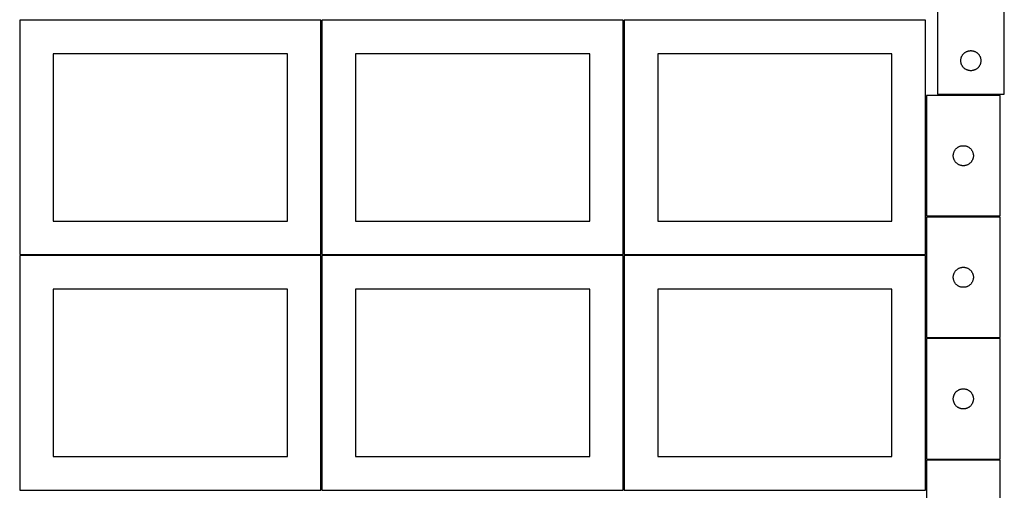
# Model space of a CAD drawing. Header units: millimetres. Extents: x 7 to 1493, y 7 to 2993.
# Tile 4 of 12: x 7 to 1477, y 1412 to 2115. Entities that reach past the tile are written whole.
import ezdxf

# ---------------------------------------------------------------- set-up
doc = ezdxf.new("R2010")
doc.units = ezdxf.units.MM
doc.layers.add('COMMON', color=5, linetype='CONTINUOUS', true_color=0x0000ff)
doc.layers.add('CUT', color=7, linetype='CONTINUOUS', true_color=0x000000)

msp = doc.modelspace()

# ---------------------------------------------------------------- linework, layer by layer
at = {"layer": 'COMMON'}
for p, q in [((457.299607, 2114.049516), (457.299607, 1764.074296)), ((908.799608, 2114.074296), (908.799608, 1764.074296)), ((6.549607, 1763.299515), (456.549607, 1763.299515)), ((457.299607, 1762.549515), (457.299607, 1412.574295)), ((458.049608, 1763.324295), (908.049608, 1763.324295)), ((908.799608, 1762.574295), (908.799608, 1412.574295)), ((909.549609, 1763.324295), (1359.549609, 1763.324295))]:
    msp.add_line(p, q, dxfattribs=at)
at = {"layer": 'CUT'}
for p, q in [((1477.311814, 2003.668242), (1477.311814, 2253.668242)), ((1377.311814, 2178.668242), (1377.311814, 2003.668242)), ((456.549607, 2114.049516), (6.549607, 2114.049516)), ((6.549607, 2114.049516), (6.549607, 1764.049516)), ((456.549607, 1764.049516), (456.549607, 2114.049516)), ((908.049608, 2114.074296), (458.049608, 2114.074296)), ((458.049608, 2114.074296), (458.049608, 1764.074296)), ((908.049608, 1764.074296), (908.049608, 2114.074296)), ((1359.549609, 2114.074296), (909.549609, 2114.074296)), ((909.549609, 2114.074296), (909.549609, 1764.074296)), ((1359.549609, 1764.074296), (1359.549609, 2114.074296)), ((406.549607, 2064.049516), (56.549607, 2064.049516)), ((56.549607, 2064.049516), (56.549607, 1814.049516)), ((406.549607, 1814.049516), (406.549607, 2064.049516)), ((858.049608, 2064.074296), (508.049608, 2064.074296)), ((508.049608, 2064.074296), (508.049608, 1814.074296)), ((858.049608, 1814.074296), (858.049608, 2064.074296)), ((1309.549609, 2064.074296), (959.549609, 2064.074296)), ((959.549609, 2064.074296), (959.549609, 1814.074296)), ((1309.549609, 1814.074296), (1309.549609, 2064.074296)), ((1413.276062, 2058.959523), (1413.56706, 2059.67505)), ((1413.56706, 2059.67505), (1413.894508, 2060.374648)), ((1413.894508, 2060.374648), (1414.257535, 2061.056463)), ((1414.257535, 2061.056463), (1414.655181, 2061.718684)), ((1414.655181, 2061.718684), (1415.086389, 2062.359558)), ((1415.086389, 2062.359558), (1415.550017, 2062.977384)), ((1415.550017, 2062.977384), (1416.044835, 2063.570523)), ((1416.044835, 2063.570523), (1416.569531, 2064.137404)), ((1416.569531, 2064.137404), (1417.122714, 2064.676522)), ((1417.122714, 2064.676522), (1417.702916, 2065.186448)), ((1417.702916, 2065.186448), (1418.3086, 2065.66583)), ((1418.3086, 2065.66583), (1418.938158, 2066.113397)), ((1418.938158, 2066.113397), (1419.589922, 2066.527961)), ((1419.589922, 2066.527961), (1420.262163, 2066.908424)), ((1420.262163, 2066.908424), (1420.953098, 2067.253775)), ((1420.953098, 2067.253775), (1421.660896, 2067.563101)), ((1421.660896, 2067.563101), (1422.383678, 2067.83558)), ((1422.383678, 2067.83558), (1423.11953, 2068.07049)), ((1423.11953, 2068.07049), (1423.866498, 2068.267207)), ((1423.866498, 2068.267207), (1424.622603, 2068.425211)), ((1424.622603, 2068.425211), (1425.385839, 2068.544082)), ((1425.385839, 2068.544082), (1426.154182, 2068.623504)), ((1426.154182, 2068.623504), (1426.925595, 2068.663269)), ((1426.925595, 2068.663269), (1427.698033, 2068.663269)), ((1427.698033, 2068.663269), (1428.469446, 2068.623504)), ((1428.469446, 2068.623504), (1429.237789, 2068.544082)), ((1429.237789, 2068.544082), (1430.001025, 2068.425211)), ((1430.001025, 2068.425211), (1430.75713, 2068.267207)), ((1430.75713, 2068.267207), (1431.504099, 2068.07049)), ((1431.504099, 2068.07049), (1432.23995, 2067.83558)), ((1432.23995, 2067.83558), (1432.962732, 2067.563101)), ((1432.962732, 2067.563101), (1433.67053, 2067.253775)), ((1433.67053, 2067.253775), (1434.361465, 2066.908424)), ((1434.361465, 2066.908424), (1435.033706, 2066.527961)), ((1435.033706, 2066.527961), (1435.68547, 2066.113397)), ((1435.68547, 2066.113397), (1436.315028, 2065.66583)), ((1436.315028, 2065.66583), (1436.920712, 2065.186448)), ((1436.920712, 2065.186448), (1437.500914, 2064.676522)), ((1437.500914, 2064.676522), (1438.054097, 2064.137404)), ((1438.054097, 2064.137404), (1438.578793, 2063.570523)), ((1438.578793, 2063.570523), (1439.073611, 2062.977384)), ((1439.073611, 2062.977384), (1439.537239, 2062.359558)), ((1439.537239, 2062.359558), (1439.968447, 2061.718684)), ((1439.968447, 2061.718684), (1440.366093, 2061.056463)), ((1440.366093, 2061.056463), (1440.72912, 2060.374648)), ((1440.72912, 2060.374648), (1441.056568, 2059.67505)), ((1441.056568, 2059.67505), (1441.347566, 2058.959523)), ((1412.311814, 2053.668242), (1412.331703, 2054.440423)), ((1412.331703, 2052.89606), (1412.311814, 2053.668242)), ((1412.331703, 2054.440423), (1412.391316, 2055.210557)), ((1412.391316, 2052.125927), (1412.331703, 2052.89606)), ((1412.391316, 2055.210557), (1412.490496, 2055.9766)), ((1412.490496, 2051.359883), (1412.391316, 2052.125927)), ((1412.490496, 2055.9766), (1412.628979, 2056.736523)), ((1412.628979, 2050.599961), (1412.490496, 2051.359883)), ((1412.628979, 2056.736523), (1412.806398, 2057.488308)), ((1412.806398, 2049.848175), (1412.628979, 2050.599961)), ((1412.806398, 2057.488308), (1413.022283, 2058.229964)), ((1413.022283, 2049.106519), (1412.806398, 2049.848175)), ((1413.022283, 2058.229964), (1413.276062, 2058.959523)), ((1413.276062, 2048.37696), (1413.022283, 2049.106519)), ((1413.56706, 2047.661433), (1413.276062, 2048.37696)), ((1413.894508, 2046.961835), (1413.56706, 2047.661433)), ((1414.257535, 2046.280021), (1413.894508, 2046.961835)), ((1414.655181, 2045.617799), (1414.257535, 2046.280021)), ((1415.086389, 2044.976925), (1414.655181, 2045.617799)), ((1415.550017, 2044.359099), (1415.086389, 2044.976925)), ((1439.537239, 2044.976925), (1439.073611, 2044.359099)), ((1439.968447, 2045.617799), (1439.537239, 2044.976925)), ((1440.366093, 2046.280021), (1439.968447, 2045.617799)), ((1440.72912, 2046.961835), (1440.366093, 2046.280021)), ((1441.056568, 2047.661433), (1440.72912, 2046.961835)), ((1441.347566, 2048.37696), (1441.056568, 2047.661433)), ((1441.347566, 2058.959523), (1441.601345, 2058.229964)), ((1441.601345, 2049.106519), (1441.347566, 2048.37696)), ((1441.601345, 2058.229964), (1441.81723, 2057.488308)), ((1441.81723, 2049.848175), (1441.601345, 2049.106519)), ((1441.81723, 2057.488308), (1441.994649, 2056.736523)), ((1441.994649, 2050.599961), (1441.81723, 2049.848175)), ((1441.994649, 2056.736523), (1442.133132, 2055.9766)), ((1442.133132, 2051.359883), (1441.994649, 2050.599961)), ((1442.133132, 2055.9766), (1442.232312, 2055.210557)), ((1442.232312, 2052.125927), (1442.133132, 2051.359883)), ((1442.232312, 2055.210557), (1442.291925, 2054.440423)), ((1442.291925, 2052.89606), (1442.232312, 2052.125927)), ((1442.291925, 2054.440423), (1442.311814, 2053.668242)), ((1442.311814, 2053.668242), (1442.291925, 2052.89606)), ((1416.044835, 2043.76596), (1415.550017, 2044.359099)), ((1416.569531, 2043.199079), (1416.044835, 2043.76596)), ((1417.122714, 2042.659961), (1416.569531, 2043.199079)), ((1417.702916, 2042.150035), (1417.122714, 2042.659961)), ((1418.3086, 2041.670653), (1417.702916, 2042.150035)), ((1418.938158, 2041.223086), (1418.3086, 2041.670653)), ((1419.589922, 2040.808522), (1418.938158, 2041.223086)), ((1420.262163, 2040.42806), (1419.589922, 2040.808522)), ((1420.953098, 2040.082708), (1420.262163, 2040.42806)), ((1421.660896, 2039.773382), (1420.953098, 2040.082708)), ((1422.383678, 2039.500903), (1421.660896, 2039.773382)), ((1423.11953, 2039.265993), (1422.383678, 2039.500903)), ((1423.866498, 2039.069276), (1423.11953, 2039.265993)), ((1424.622603, 2038.911272), (1423.866498, 2039.069276)), ((1425.385839, 2038.792401), (1424.622603, 2038.911272)), ((1426.154182, 2038.712979), (1425.385839, 2038.792401)), ((1426.925595, 2038.673215), (1426.154182, 2038.712979)), ((1427.698033, 2038.673215), (1426.925595, 2038.673215)), ((1428.469446, 2038.712979), (1427.698033, 2038.673215)), ((1429.237789, 2038.792401), (1428.469446, 2038.712979)), ((1430.001025, 2038.911272), (1429.237789, 2038.792401)), ((1430.75713, 2039.069276), (1430.001025, 2038.911272)), ((1431.504099, 2039.265993), (1430.75713, 2039.069276)), ((1432.23995, 2039.500903), (1431.504099, 2039.265993)), ((1432.962732, 2039.773382), (1432.23995, 2039.500903)), ((1433.67053, 2040.082708), (1432.962732, 2039.773382)), ((1434.361465, 2040.42806), (1433.67053, 2040.082708)), ((1435.033706, 2040.808522), (1434.361465, 2040.42806)), ((1435.68547, 2041.223086), (1435.033706, 2040.808522)), ((1436.315028, 2041.670653), (1435.68547, 2041.223086)), ((1436.920712, 2042.150035), (1436.315028, 2041.670653)), ((1437.500914, 2042.659961), (1436.920712, 2042.150035)), ((1438.054097, 2043.199079), (1437.500914, 2042.659961)), ((1438.578793, 2043.76596), (1438.054097, 2043.199079)), ((1439.073611, 2044.359099), (1438.578793, 2043.76596)), ((1471.099121, 2001.772614), (1361.099121, 2001.772614)), ((1361.099121, 2001.772614), (1361.099121, 1821.772614)), ((1377.311814, 2003.668242), (1477.311814, 2003.668242)), ((1471.099121, 1821.772614), (1471.099121, 2001.772614)), ((1414.556806, 1926.693112), (1415.326939, 1926.752725)), ((1415.326939, 1926.752725), (1416.099121, 1926.772614)), ((1416.099121, 1926.772614), (1416.871302, 1926.752725)), ((1416.871302, 1926.752725), (1417.641436, 1926.693112)), ((1401.104094, 1912.158833), (1401.143858, 1912.930246)), ((1401.104094, 1911.386395), (1401.104094, 1912.158833)), ((1401.143858, 1912.930246), (1401.223281, 1913.698589)), ((1401.223281, 1913.698589), (1401.342151, 1914.461825)), ((1401.342151, 1914.461825), (1401.500155, 1915.21793)), ((1401.500155, 1915.21793), (1401.696873, 1915.964898)), ((1401.696873, 1915.964898), (1401.931782, 1916.70075)), ((1401.931782, 1916.70075), (1402.204261, 1917.423532)), ((1402.204261, 1917.423532), (1402.513587, 1918.13133)), ((1402.513587, 1918.13133), (1402.858939, 1918.822265)), ((1402.858939, 1918.822265), (1403.239401, 1919.494506)), ((1403.239401, 1919.494506), (1403.653965, 1920.14627)), ((1403.653965, 1920.14627), (1404.101532, 1920.775828)), ((1404.101532, 1920.775828), (1404.580914, 1921.381512)), ((1404.580914, 1921.381512), (1405.09084, 1921.961714)), ((1405.09084, 1921.961714), (1405.629958, 1922.514897)), ((1405.629958, 1922.514897), (1406.196839, 1923.039593)), ((1406.196839, 1923.039593), (1406.789978, 1923.534411)), ((1406.789978, 1923.534411), (1407.407804, 1923.998039)), ((1407.407804, 1923.998039), (1408.048678, 1924.429247)), ((1408.048678, 1924.429247), (1408.7109, 1924.826893)), ((1408.7109, 1924.826893), (1409.392714, 1925.18992)), ((1409.392714, 1925.18992), (1410.092312, 1925.517367)), ((1410.092312, 1925.517367), (1410.807839, 1925.808366)), ((1410.807839, 1925.808366), (1411.537398, 1926.062145)), ((1411.537398, 1926.062145), (1412.279054, 1926.27803)), ((1412.279054, 1926.27803), (1413.03084, 1926.455449)), ((1413.03084, 1926.455449), (1413.790762, 1926.593932)), ((1413.790762, 1926.593932), (1414.556806, 1926.693112)), ((1417.641436, 1926.693112), (1418.407479, 1926.593932)), ((1418.407479, 1926.593932), (1419.167402, 1926.455449)), ((1419.167402, 1926.455449), (1419.919187, 1926.27803)), ((1419.919187, 1926.27803), (1420.660843, 1926.062145)), ((1420.660843, 1926.062145), (1421.390402, 1925.808366)), ((1421.390402, 1925.808366), (1422.105929, 1925.517367)), ((1422.105929, 1925.517367), (1422.805528, 1925.18992)), ((1422.805528, 1925.18992), (1423.487342, 1924.826893)), ((1423.487342, 1924.826893), (1424.149564, 1924.429247)), ((1424.149564, 1924.429247), (1424.790437, 1923.998039)), ((1424.790437, 1923.998039), (1425.408263, 1923.534411)), ((1425.408263, 1923.534411), (1426.001402, 1923.039593)), ((1426.001402, 1923.039593), (1426.568283, 1922.514897)), ((1426.568283, 1922.514897), (1427.107401, 1921.961714)), ((1427.107401, 1921.961714), (1427.617327, 1921.381512)), ((1427.617327, 1921.381512), (1428.096709, 1920.775828)), ((1428.096709, 1920.775828), (1428.544276, 1920.14627)), ((1428.544276, 1920.14627), (1428.95884, 1919.494506)), ((1428.95884, 1919.494506), (1429.339303, 1918.822265)), ((1429.339303, 1918.822265), (1429.684655, 1918.13133)), ((1429.684655, 1918.13133), (1429.99398, 1917.423532)), ((1429.99398, 1917.423532), (1430.266459, 1916.70075)), ((1430.266459, 1916.70075), (1430.501369, 1915.964898)), ((1430.501369, 1915.964898), (1430.698086, 1915.21793)), ((1430.698086, 1915.21793), (1430.85609, 1914.461825)), ((1430.85609, 1914.461825), (1430.974961, 1913.698589)), ((1430.974961, 1913.698589), (1431.054384, 1912.930246)), ((1431.054384, 1912.930246), (1431.094148, 1912.158833)), ((1431.094148, 1912.158833), (1431.094148, 1911.386395)), ((1401.143858, 1910.614982), (1401.104094, 1911.386395)), ((1401.223281, 1909.846639), (1401.143858, 1910.614982)), ((1401.342151, 1909.083403), (1401.223281, 1909.846639)), ((1401.500155, 1908.327298), (1401.342151, 1909.083403)), ((1401.696873, 1907.580329), (1401.500155, 1908.327298)), ((1401.931782, 1906.844478), (1401.696873, 1907.580329)), ((1402.204261, 1906.121696), (1401.931782, 1906.844478)), ((1402.513587, 1905.413898), (1402.204261, 1906.121696)), ((1402.858939, 1904.722963), (1402.513587, 1905.413898)), ((1403.239401, 1904.050722), (1402.858939, 1904.722963)), ((1403.653965, 1903.398958), (1403.239401, 1904.050722)), ((1404.101532, 1902.7694), (1403.653965, 1903.398958)), ((1404.580914, 1902.163716), (1404.101532, 1902.7694)), ((1405.09084, 1901.583514), (1404.580914, 1902.163716)), ((1405.629958, 1901.030331), (1405.09084, 1901.583514)), ((1406.196839, 1900.505635), (1405.629958, 1901.030331)), ((1406.789978, 1900.010817), (1406.196839, 1900.505635)), ((1407.407804, 1899.547189), (1406.789978, 1900.010817)), ((1408.048678, 1899.115981), (1407.407804, 1899.547189)), ((1408.7109, 1898.718335), (1408.048678, 1899.115981)), ((1409.392714, 1898.355308), (1408.7109, 1898.718335)), ((1410.092312, 1898.02786), (1409.392714, 1898.355308)), ((1410.807839, 1897.736862), (1410.092312, 1898.02786)), ((1411.537398, 1897.483083), (1410.807839, 1897.736862)), ((1412.279054, 1897.267198), (1411.537398, 1897.483083)), ((1420.660843, 1897.483083), (1419.919187, 1897.267198)), ((1421.390402, 1897.736862), (1420.660843, 1897.483083)), ((1422.105929, 1898.02786), (1421.390402, 1897.736862)), ((1422.805528, 1898.355308), (1422.105929, 1898.02786)), ((1423.487342, 1898.718335), (1422.805528, 1898.355308)), ((1424.149564, 1899.115981), (1423.487342, 1898.718335)), ((1424.790437, 1899.547189), (1424.149564, 1899.115981)), ((1425.408263, 1900.010817), (1424.790437, 1899.547189)), ((1426.001402, 1900.505635), (1425.408263, 1900.010817)), ((1426.568283, 1901.030331), (1426.001402, 1900.505635)), ((1427.107401, 1901.583514), (1426.568283, 1901.030331)), ((1427.617327, 1902.163716), (1427.107401, 1901.583514)), ((1428.096709, 1902.7694), (1427.617327, 1902.163716)), ((1428.544276, 1903.398958), (1428.096709, 1902.7694)), ((1428.95884, 1904.050722), (1428.544276, 1903.398958)), ((1429.339303, 1904.722963), (1428.95884, 1904.050722)), ((1429.684655, 1905.413898), (1429.339303, 1904.722963)), ((1429.99398, 1906.121696), (1429.684655, 1905.413898)), ((1430.266459, 1906.844478), (1429.99398, 1906.121696)), ((1430.501369, 1907.580329), (1430.266459, 1906.844478)), ((1430.698086, 1908.327298), (1430.501369, 1907.580329)), ((1430.85609, 1909.083403), (1430.698086, 1908.327298)), ((1430.974961, 1909.846639), (1430.85609, 1909.083403)), ((1431.054384, 1910.614982), (1430.974961, 1909.846639)), ((1431.094148, 1911.386395), (1431.054384, 1910.614982)), ((1413.03084, 1897.089779), (1412.279054, 1897.267198)), ((1413.790762, 1896.951295), (1413.03084, 1897.089779)), ((1414.556806, 1896.852116), (1413.790762, 1896.951295)), ((1415.326939, 1896.792503), (1414.556806, 1896.852116)), ((1416.099121, 1896.772614), (1415.326939, 1896.792503)), ((1416.871302, 1896.792503), (1416.099121, 1896.772614)), ((1417.641436, 1896.852116), (1416.871302, 1896.792503)), ((1418.407479, 1896.951295), (1417.641436, 1896.852116)), ((1419.167402, 1897.089779), (1418.407479, 1896.951295)), ((1419.919187, 1897.267198), (1419.167402, 1897.089779)), ((56.549607, 1814.049516), (406.549607, 1814.049516)), ((508.049608, 1814.074296), (858.049608, 1814.074296)), ((959.549609, 1814.074296), (1309.549609, 1814.074296)), ((1361.099121, 1821.772614), (1471.099121, 1821.772614)), ((1471.099121, 1820.247834), (1361.099121, 1820.247834)), ((1361.099121, 1820.247834), (1361.099121, 1640.247834)), ((1471.099121, 1640.247834), (1471.099121, 1820.247834)), ((6.549607, 1764.049516), (456.549607, 1764.049516)), ((456.549607, 1762.549515), (6.549607, 1762.549515)), ((6.549607, 1762.549515), (6.549607, 1412.549515)), ((456.549607, 1412.549515), (456.549607, 1762.549515)), ((458.049608, 1764.074296), (908.049608, 1764.074296)), ((908.049608, 1762.574295), (458.049608, 1762.574295)), ((458.049608, 1762.574295), (458.049608, 1412.574295)), ((908.049608, 1412.574295), (908.049608, 1762.574295)), ((909.549609, 1764.074296), (1359.549609, 1764.074296)), ((1359.549609, 1762.574295), (909.549609, 1762.574295)), ((909.549609, 1762.574295), (909.549609, 1412.574295)), ((1359.549609, 1412.574295), (1359.549609, 1762.574295)), ((1401.931782, 1735.175969), (1402.204261, 1735.898752)), ((1402.204261, 1735.898752), (1402.513587, 1736.60655)), ((1402.513587, 1736.60655), (1402.858939, 1737.297485)), ((1402.858939, 1737.297485), (1403.239401, 1737.969726)), ((1403.239401, 1737.969726), (1403.653965, 1738.621489)), ((1403.653965, 1738.621489), (1404.101532, 1739.251048)), ((1404.101532, 1739.251048), (1404.580914, 1739.856731)), ((1404.580914, 1739.856731), (1405.09084, 1740.436934)), ((1405.09084, 1740.436934), (1405.629958, 1740.990116)), ((1405.629958, 1740.990116), (1406.196839, 1741.514813)), ((1406.196839, 1741.514813), (1406.789978, 1742.009631)), ((1406.789978, 1742.009631), (1407.407804, 1742.473259)), ((1407.407804, 1742.473259), (1408.048678, 1742.904467)), ((1408.048678, 1742.904467), (1408.7109, 1743.302112)), ((1408.7109, 1743.302112), (1409.392714, 1743.66514)), ((1409.392714, 1743.66514), (1410.092312, 1743.992587)), ((1410.092312, 1743.992587), (1410.807839, 1744.283586)), ((1410.807839, 1744.283586), (1411.537398, 1744.537364)), ((1411.537398, 1744.537364), (1412.279054, 1744.75325)), ((1412.279054, 1744.75325), (1413.03084, 1744.930669)), ((1413.03084, 1744.930669), (1413.790762, 1745.069152)), ((1413.790762, 1745.069152), (1414.556806, 1745.168332)), ((1414.556806, 1745.168332), (1415.326939, 1745.227945)), ((1415.326939, 1745.227945), (1416.099121, 1745.247834)), ((1416.099121, 1745.247834), (1416.871302, 1745.227945)), ((1416.871302, 1745.227945), (1417.641436, 1745.168332)), ((1417.641436, 1745.168332), (1418.407479, 1745.069152)), ((1418.407479, 1745.069152), (1419.167402, 1744.930669)), ((1419.167402, 1744.930669), (1419.919187, 1744.75325)), ((1419.919187, 1744.75325), (1420.660843, 1744.537364)), ((1420.660843, 1744.537364), (1421.390402, 1744.283586)), ((1421.390402, 1744.283586), (1422.105929, 1743.992587)), ((1422.105929, 1743.992587), (1422.805528, 1743.66514)), ((1422.805528, 1743.66514), (1423.487342, 1743.302112)), ((1423.487342, 1743.302112), (1424.149564, 1742.904467)), ((1424.149564, 1742.904467), (1424.790437, 1742.473259)), ((1424.790437, 1742.473259), (1425.408263, 1742.009631)), ((1425.408263, 1742.009631), (1426.001402, 1741.514813)), ((1426.001402, 1741.514813), (1426.568283, 1740.990116)), ((1426.568283, 1740.990116), (1427.107401, 1740.436934)), ((1427.107401, 1740.436934), (1427.617327, 1739.856731)), ((1427.617327, 1739.856731), (1428.096709, 1739.251048)), ((1428.096709, 1739.251048), (1428.544276, 1738.621489)), ((1428.544276, 1738.621489), (1428.95884, 1737.969726)), ((1428.95884, 1737.969726), (1429.339303, 1737.297485)), ((1429.339303, 1737.297485), (1429.684655, 1736.60655)), ((1429.684655, 1736.60655), (1429.99398, 1735.898752)), ((1429.99398, 1735.898752), (1430.266459, 1735.175969)), ((1401.104094, 1730.634052), (1401.143858, 1731.405466)), ((1401.104094, 1729.861615), (1401.104094, 1730.634052)), ((1401.143858, 1729.090202), (1401.104094, 1729.861615)), ((1401.143858, 1731.405466), (1401.223281, 1732.173809)), ((1401.223281, 1728.321858), (1401.143858, 1729.090202)), ((1401.223281, 1732.173809), (1401.342151, 1732.937045)), ((1401.342151, 1727.558622), (1401.223281, 1728.321858)), ((1401.342151, 1732.937045), (1401.500155, 1733.69315)), ((1401.500155, 1726.802518), (1401.342151, 1727.558622)), ((1401.500155, 1733.69315), (1401.696873, 1734.440118)), ((1401.696873, 1726.055549), (1401.500155, 1726.802518)), ((1401.696873, 1734.440118), (1401.931782, 1735.175969)), ((1401.931782, 1725.319698), (1401.696873, 1726.055549)), ((1402.204261, 1724.596915), (1401.931782, 1725.319698)), ((1402.513587, 1723.889118), (1402.204261, 1724.596915)), ((1402.858939, 1723.198183), (1402.513587, 1723.889118)), ((1403.239401, 1722.525942), (1402.858939, 1723.198183)), ((1403.653965, 1721.874178), (1403.239401, 1722.525942)), ((1404.101532, 1721.244619), (1403.653965, 1721.874178)), ((1404.580914, 1720.638936), (1404.101532, 1721.244619)), ((1428.096709, 1721.244619), (1427.617327, 1720.638936)), ((1428.544276, 1721.874178), (1428.096709, 1721.244619)), ((1428.95884, 1722.525942), (1428.544276, 1721.874178)), ((1429.339303, 1723.198183), (1428.95884, 1722.525942)), ((1429.684655, 1723.889118), (1429.339303, 1723.198183)), ((1429.99398, 1724.596915), (1429.684655, 1723.889118)), ((1430.266459, 1725.319698), (1429.99398, 1724.596915)), ((1430.266459, 1735.175969), (1430.501369, 1734.440118)), ((1430.501369, 1726.055549), (1430.266459, 1725.319698)), ((1430.501369, 1734.440118), (1430.698086, 1733.69315)), ((1430.698086, 1726.802518), (1430.501369, 1726.055549)), ((1430.698086, 1733.69315), (1430.85609, 1732.937045)), ((1430.85609, 1727.558622), (1430.698086, 1726.802518)), ((1430.85609, 1732.937045), (1430.974961, 1732.173809)), ((1430.974961, 1728.321858), (1430.85609, 1727.558622)), ((1430.974961, 1732.173809), (1431.054384, 1731.405466)), ((1431.054384, 1729.090202), (1430.974961, 1728.321858)), ((1431.054384, 1731.405466), (1431.094148, 1730.634052)), ((1431.094148, 1729.861615), (1431.054384, 1729.090202)), ((1431.094148, 1730.634052), (1431.094148, 1729.861615)), ((406.549607, 1712.549515), (56.549607, 1712.549515)), ((56.549607, 1712.549515), (56.549607, 1462.549515)), ((406.549607, 1462.549515), (406.549607, 1712.549515)), ((858.049608, 1712.574295), (508.049608, 1712.574295)), ((508.049608, 1712.574295), (508.049608, 1462.574295)), ((858.049608, 1462.574295), (858.049608, 1712.574295)), ((1309.549609, 1712.574295), (959.549609, 1712.574295)), ((959.549609, 1712.574295), (959.549609, 1462.574295)), ((1309.549609, 1462.574295), (1309.549609, 1712.574295)), ((1405.09084, 1720.058734), (1404.580914, 1720.638936)), ((1405.629958, 1719.505551), (1405.09084, 1720.058734)), ((1406.196839, 1718.980855), (1405.629958, 1719.505551)), ((1406.789978, 1718.486037), (1406.196839, 1718.980855)), ((1407.407804, 1718.022409), (1406.789978, 1718.486037)), ((1408.048678, 1717.5912), (1407.407804, 1718.022409)), ((1408.7109, 1717.193555), (1408.048678, 1717.5912)), ((1409.392714, 1716.830527), (1408.7109, 1717.193555)), ((1410.092312, 1716.50308), (1409.392714, 1716.830527)), ((1410.807839, 1716.212081), (1410.092312, 1716.50308)), ((1411.537398, 1715.958303), (1410.807839, 1716.212081)), ((1412.279054, 1715.742418), (1411.537398, 1715.958303)), ((1413.03084, 1715.564998), (1412.279054, 1715.742418)), ((1413.790762, 1715.426515), (1413.03084, 1715.564998)), ((1414.556806, 1715.327336), (1413.790762, 1715.426515)), ((1415.326939, 1715.267722), (1414.556806, 1715.327336)), ((1416.099121, 1715.247834), (1415.326939, 1715.267722)), ((1416.871302, 1715.267722), (1416.099121, 1715.247834)), ((1417.641436, 1715.327336), (1416.871302, 1715.267722)), ((1418.407479, 1715.426515), (1417.641436, 1715.327336)), ((1419.167402, 1715.564998), (1418.407479, 1715.426515)), ((1419.919187, 1715.742418), (1419.167402, 1715.564998)), ((1420.660843, 1715.958303), (1419.919187, 1715.742418)), ((1421.390402, 1716.212081), (1420.660843, 1715.958303)), ((1422.105929, 1716.50308), (1421.390402, 1716.212081)), ((1422.805528, 1716.830527), (1422.105929, 1716.50308)), ((1423.487342, 1717.193555), (1422.805528, 1716.830527)), ((1424.149564, 1717.5912), (1423.487342, 1717.193555)), ((1424.790437, 1718.022409), (1424.149564, 1717.5912)), ((1425.408263, 1718.486037), (1424.790437, 1718.022409)), ((1426.001402, 1718.980855), (1425.408263, 1718.486037)), ((1426.568283, 1719.505551), (1426.001402, 1718.980855)), ((1427.107401, 1720.058734), (1426.568283, 1719.505551)), ((1427.617327, 1720.638936), (1427.107401, 1720.058734)), ((1361.099121, 1640.247834), (1471.099121, 1640.247834)), ((1471.099121, 1638.723053), (1361.099121, 1638.723053)), ((1361.099121, 1638.723053), (1361.099121, 1458.723053)), ((1471.099121, 1458.723053), (1471.099121, 1638.723053)), ((1405.09084, 1558.912153), (1405.629958, 1559.465336)), ((1405.629958, 1559.465336), (1406.196839, 1559.990032)), ((1406.196839, 1559.990032), (1406.789978, 1560.48485)), ((1406.789978, 1560.48485), (1407.407804, 1560.948478)), ((1407.407804, 1560.948478), (1408.048678, 1561.379687)), ((1408.048678, 1561.379687), (1408.7109, 1561.777332)), ((1408.7109, 1561.777332), (1409.392714, 1562.14036)), ((1409.392714, 1562.14036), (1410.092312, 1562.467807)), ((1410.092312, 1562.467807), (1410.807839, 1562.758806)), ((1410.807839, 1562.758806), (1411.537398, 1563.012584)), ((1411.537398, 1563.012584), (1412.279054, 1563.228469)), ((1412.279054, 1563.228469), (1413.03084, 1563.405889)), ((1413.03084, 1563.405889), (1413.790762, 1563.544372)), ((1413.790762, 1563.544372), (1414.556806, 1563.643552)), ((1414.556806, 1563.643552), (1415.326939, 1563.703165)), ((1415.326939, 1563.703165), (1416.099121, 1563.723053)), ((1416.099121, 1563.723053), (1416.871302, 1563.703165)), ((1416.871302, 1563.703165), (1417.641436, 1563.643552)), ((1417.641436, 1563.643552), (1418.407479, 1563.544372)), ((1418.407479, 1563.544372), (1419.167402, 1563.405889)), ((1419.167402, 1563.405889), (1419.919187, 1563.228469)), ((1419.919187, 1563.228469), (1420.660843, 1563.012584)), ((1420.660843, 1563.012584), (1421.390402, 1562.758806)), ((1421.390402, 1562.758806), (1422.105929, 1562.467807)), ((1422.105929, 1562.467807), (1422.805528, 1562.14036)), ((1422.805528, 1562.14036), (1423.487342, 1561.777332)), ((1423.487342, 1561.777332), (1424.149564, 1561.379687)), ((1424.149564, 1561.379687), (1424.790437, 1560.948478)), ((1424.790437, 1560.948478), (1425.408263, 1560.48485)), ((1425.408263, 1560.48485), (1426.001402, 1559.990032)), ((1426.001402, 1559.990032), (1426.568283, 1559.465336)), ((1426.568283, 1559.465336), (1427.107401, 1558.912153)), ((1401.104094, 1549.109272), (1401.143858, 1549.880685)), ((1401.104094, 1548.336835), (1401.104094, 1549.109272)), ((1401.143858, 1547.565421), (1401.104094, 1548.336835)), ((1401.143858, 1549.880685), (1401.223281, 1550.649029)), ((1401.223281, 1546.797078), (1401.143858, 1547.565421)), ((1401.223281, 1550.649029), (1401.342151, 1551.412265)), ((1401.342151, 1546.033842), (1401.223281, 1546.797078)), ((1401.342151, 1551.412265), (1401.500155, 1552.16837)), ((1401.500155, 1545.277737), (1401.342151, 1546.033842)), ((1401.500155, 1552.16837), (1401.696873, 1552.915338)), ((1401.696873, 1544.530769), (1401.500155, 1545.277737)), ((1401.696873, 1552.915338), (1401.931782, 1553.651189)), ((1401.931782, 1543.794918), (1401.696873, 1544.530769)), ((1401.931782, 1553.651189), (1402.204261, 1554.373972)), ((1402.204261, 1554.373972), (1402.513587, 1555.081769)), ((1402.513587, 1555.081769), (1402.858939, 1555.772705)), ((1402.858939, 1555.772705), (1403.239401, 1556.444945)), ((1403.239401, 1556.444945), (1403.653965, 1557.096709)), ((1403.653965, 1557.096709), (1404.101532, 1557.726268)), ((1404.101532, 1557.726268), (1404.580914, 1558.331951)), ((1404.580914, 1558.331951), (1405.09084, 1558.912153)), ((1427.107401, 1558.912153), (1427.617327, 1558.331951)), ((1427.617327, 1558.331951), (1428.096709, 1557.726268)), ((1428.096709, 1557.726268), (1428.544276, 1557.096709)), ((1428.544276, 1557.096709), (1428.95884, 1556.444945)), ((1428.95884, 1556.444945), (1429.339303, 1555.772705)), ((1429.339303, 1555.772705), (1429.684655, 1555.081769)), ((1429.684655, 1555.081769), (1429.99398, 1554.373972)), ((1429.99398, 1554.373972), (1430.266459, 1553.651189)), ((1430.266459, 1553.651189), (1430.501369, 1552.915338)), ((1430.501369, 1544.530769), (1430.266459, 1543.794918)), ((1430.501369, 1552.915338), (1430.698086, 1552.16837)), ((1430.698086, 1545.277737), (1430.501369, 1544.530769)), ((1430.698086, 1552.16837), (1430.85609, 1551.412265)), ((1430.85609, 1546.033842), (1430.698086, 1545.277737)), ((1430.85609, 1551.412265), (1430.974961, 1550.649029)), ((1430.974961, 1546.797078), (1430.85609, 1546.033842)), ((1430.974961, 1550.649029), (1431.054384, 1549.880685)), ((1431.054384, 1547.565421), (1430.974961, 1546.797078)), ((1431.054384, 1549.880685), (1431.094148, 1549.109272)), ((1431.094148, 1548.336835), (1431.054384, 1547.565421)), ((1431.094148, 1549.109272), (1431.094148, 1548.336835)), ((1402.204261, 1543.072135), (1401.931782, 1543.794918)), ((1402.513587, 1542.364338), (1402.204261, 1543.072135)), ((1402.858939, 1541.673402), (1402.513587, 1542.364338)), ((1403.239401, 1541.001161), (1402.858939, 1541.673402)), ((1403.653965, 1540.349398), (1403.239401, 1541.001161)), ((1404.101532, 1539.719839), (1403.653965, 1540.349398)), ((1404.580914, 1539.114156), (1404.101532, 1539.719839)), ((1405.09084, 1538.533953), (1404.580914, 1539.114156)), ((1405.629958, 1537.980771), (1405.09084, 1538.533953)), ((1406.196839, 1537.456074), (1405.629958, 1537.980771)), ((1406.789978, 1536.961256), (1406.196839, 1537.456074)), ((1407.407804, 1536.497628), (1406.789978, 1536.961256)), ((1408.048678, 1536.06642), (1407.407804, 1536.497628)), ((1408.7109, 1535.668775), (1408.048678, 1536.06642)), ((1409.392714, 1535.305747), (1408.7109, 1535.668775)), ((1410.092312, 1534.9783), (1409.392714, 1535.305747)), ((1410.807839, 1534.687301), (1410.092312, 1534.9783)), ((1411.537398, 1534.433523), (1410.807839, 1534.687301)), ((1412.279054, 1534.217638), (1411.537398, 1534.433523)), ((1413.03084, 1534.040218), (1412.279054, 1534.217638)), ((1413.790762, 1533.901735), (1413.03084, 1534.040218)), ((1414.556806, 1533.802555), (1413.790762, 1533.901735)), ((1415.326939, 1533.742942), (1414.556806, 1533.802555)), ((1416.099121, 1533.723053), (1415.326939, 1533.742942)), ((1416.871302, 1533.742942), (1416.099121, 1533.723053)), ((1417.641436, 1533.802555), (1416.871302, 1533.742942)), ((1418.407479, 1533.901735), (1417.641436, 1533.802555)), ((1419.167402, 1534.040218), (1418.407479, 1533.901735)), ((1419.919187, 1534.217638), (1419.167402, 1534.040218)), ((1420.660843, 1534.433523), (1419.919187, 1534.217638)), ((1421.390402, 1534.687301), (1420.660843, 1534.433523)), ((1422.105929, 1534.9783), (1421.390402, 1534.687301)), ((1422.805528, 1535.305747), (1422.105929, 1534.9783)), ((1423.487342, 1535.668775), (1422.805528, 1535.305747)), ((1424.149564, 1536.06642), (1423.487342, 1535.668775)), ((1424.790437, 1536.497628), (1424.149564, 1536.06642)), ((1425.408263, 1536.961256), (1424.790437, 1536.497628)), ((1426.001402, 1537.456074), (1425.408263, 1536.961256)), ((1426.568283, 1537.980771), (1426.001402, 1537.456074)), ((1427.107401, 1538.533953), (1426.568283, 1537.980771)), ((1427.617327, 1539.114156), (1427.107401, 1538.533953)), ((1428.096709, 1539.719839), (1427.617327, 1539.114156)), ((1428.544276, 1540.349398), (1428.096709, 1539.719839)), ((1428.95884, 1541.001161), (1428.544276, 1540.349398)), ((1429.339303, 1541.673402), (1428.95884, 1541.001161)), ((1429.684655, 1542.364338), (1429.339303, 1541.673402)), ((1429.99398, 1543.072135), (1429.684655, 1542.364338)), ((1430.266459, 1543.794918), (1429.99398, 1543.072135)), ((56.549607, 1462.549515), (406.549607, 1462.549515)), ((508.049608, 1462.574295), (858.049608, 1462.574295)), ((959.549609, 1462.574295), (1309.549609, 1462.574295)), ((1471.074237, 1457.123813), (1361.074237, 1457.123813)), ((1361.074237, 1457.123813), (1361.074237, 1277.123813)), ((1361.099121, 1458.723053), (1471.099121, 1458.723053)), ((1471.074237, 1277.123813), (1471.074237, 1457.123813)), ((6.549607, 1412.549515), (456.549607, 1412.549515)), ((458.049608, 1412.574295), (908.049608, 1412.574295)), ((909.549609, 1412.574295), (1359.549609, 1412.574295))]:
    msp.add_line(p, q, dxfattribs=at)

doc.saveas('drawing.dxf')
